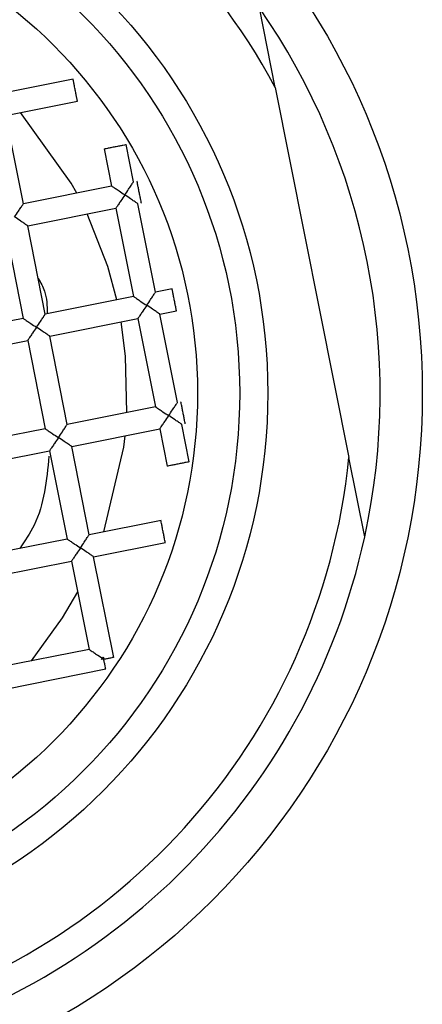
# Model space of a CAD drawing. Header units: millimetres. Extents: x 3856.806 to 3856.856, y 1755.794 to 1755.912.
# Tile 5 of 9: x 3856.83625 to 3856.84341, y 1755.82144 to 1755.83895. Entities that reach past the tile are written whole.
import ezdxf

# ---------------------------------------------------------------- set-up
doc = ezdxf.new("R2010")
doc.units = ezdxf.units.MM
doc.layers.add('SANINDUSA', color=3, linetype='Continuous')

msp = doc.modelspace()

# ---------------------------------------------------------------- linework, layer by layer
at = {"layer": 'SANINDUSA'}
for p, q in [((3856.840796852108, 1755.837743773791), (3856.840515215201, 1755.839157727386)), ((3856.837202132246, 1755.837890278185), (3856.835924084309, 1755.837635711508)), ((3856.840796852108, 1755.837743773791), (3856.842107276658, 1755.831164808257)), ((3856.836002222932, 1755.837243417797), (3856.83728027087, 1755.837497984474)), ((3856.836314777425, 1755.835674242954), (3856.836002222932, 1755.837243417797)), ((3856.837751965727, 1755.836649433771), (3856.837883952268, 1755.835986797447)), ((3856.838276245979, 1755.83606493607), (3856.838144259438, 1755.836727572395)), ((3856.837883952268, 1755.835986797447), (3856.836314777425, 1755.835674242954)), ((3856.836392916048, 1755.835281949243), (3856.837962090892, 1755.835594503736)), ((3856.837962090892, 1755.835594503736), (3856.838274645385, 1755.834025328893)), ((3856.838666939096, 1755.834103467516), (3856.838354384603, 1755.835672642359)), ((3856.836000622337, 1755.83520381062), (3856.836313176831, 1755.833634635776)), ((3856.836705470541, 1755.8337127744), (3856.836392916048, 1755.835281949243)), ((3856.838964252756, 1755.834162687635), (3856.838666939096, 1755.834103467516)), ((3856.838274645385, 1755.834025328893), (3856.836705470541, 1755.8337127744)), ((3856.838745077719, 1755.833711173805), (3856.839042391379, 1755.833770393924)), ((3856.836313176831, 1755.833634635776), (3856.834744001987, 1755.833322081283)), ((3856.836783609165, 1755.833320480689), (3856.838352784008, 1755.833633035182)), ((3856.838352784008, 1755.833633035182), (3856.838665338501, 1755.832063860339)), ((3856.839057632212, 1755.832141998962), (3856.838745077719, 1755.833711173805)), ((3856.834822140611, 1755.832929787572), (3856.836391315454, 1755.833242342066)), ((3856.836391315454, 1755.833242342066), (3856.836703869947, 1755.831673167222)), ((3856.837096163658, 1755.831751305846), (3856.836783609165, 1755.833320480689)), ((3856.838665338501, 1755.832063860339), (3856.837096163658, 1755.831751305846)), ((3856.836703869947, 1755.831673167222), (3856.835134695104, 1755.831360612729)), ((3856.837174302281, 1755.831359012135), (3856.838743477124, 1755.831671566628)), ((3856.838743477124, 1755.831671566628), (3856.838875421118, 1755.831009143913)), ((3856.839267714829, 1755.831087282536), (3856.839135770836, 1755.831749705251)), ((3856.837486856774, 1755.829789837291), (3856.837174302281, 1755.831359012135)), ((3856.835212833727, 1755.830968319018), (3856.83678200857, 1755.831280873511)), ((3856.83678200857, 1755.831280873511), (3856.837094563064, 1755.829711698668)), ((3856.842388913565, 1755.829750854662), (3856.842107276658, 1755.831164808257)), ((3856.838764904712, 1755.830044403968), (3856.837486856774, 1755.829789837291)), ((3856.837094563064, 1755.829711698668), (3856.835525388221, 1755.829399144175)), ((3856.837564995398, 1755.829397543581), (3856.838843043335, 1755.829652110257)), ((3856.837921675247, 1755.827606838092), (3856.837564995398, 1755.829397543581)), ((3856.835603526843, 1755.829006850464), (3856.837172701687, 1755.829319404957)), ((3856.837172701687, 1755.829319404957), (3856.83748525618, 1755.827750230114)), ((3856.83748525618, 1755.827750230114), (3856.835916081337, 1755.827437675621)), ((3856.837704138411, 1755.827568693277), (3856.837720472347, 1755.82759315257)), ((3856.83774493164, 1755.827576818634), (3856.837704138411, 1755.827568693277)), ((3856.837720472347, 1755.82759315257), (3856.837736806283, 1755.827617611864)), ((3856.83774493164, 1755.827576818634), (3856.837720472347, 1755.82759315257)), ((3856.837736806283, 1755.827617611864), (3856.83774493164, 1755.827576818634)), ((3856.83599421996, 1755.82704538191), (3856.837784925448, 1755.827402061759))]:
    msp.add_line(p, q, dxfattribs=at)
at = {"layer": 'SANINDUSA', "flags": 128}
for points in [[(3856.837266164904, 1755.8358637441), (3856.837166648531, 1755.836042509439), (3856.836263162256, 1755.837295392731)], [(3856.837977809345, 1755.833966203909), (3856.83781797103, 1755.834557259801), (3856.837452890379, 1755.835493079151)], [(3856.838156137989, 1755.831962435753), (3856.838134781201, 1755.83296671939), (3856.838055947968, 1755.833573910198)], [(3856.837747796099, 1755.829841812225), (3856.838102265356, 1755.831345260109), (3856.83812568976, 1755.831548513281)], [(3856.836460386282, 1755.827546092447), (3856.837011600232, 1755.828310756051), (3856.837281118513, 1755.828775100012)]]:
    msp.add_lwpolyline(points, dxfattribs=at)
at = {"layer": 'SANINDUSA'}
for radius in [0.01274999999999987, 0.01000000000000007, 0.009499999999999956, 0.008749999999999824]:
    msp.add_circle((3856.830663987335, 1755.832305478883), radius, dxfattribs=at)
for radius, start, end in [(0.01200000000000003, 34.82143357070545, 167.7085049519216), (0.01150000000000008, 28.2223955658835, 174.3075429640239), (0.01200000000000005, 347.7085049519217, 34.82143357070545), (0.01150000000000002, 208.2223955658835, 354.3075429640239), (0.01200000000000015, 214.8214335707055, 347.7085049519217)]:
    msp.add_arc((3856.830663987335, 1755.832305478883), radius, start, end, dxfattribs=at)
for points in [[(3856.837277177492, 1755.837497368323), (3856.837276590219, 1755.837500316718), (3856.837275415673, 1755.83750621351), (3856.837266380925, 1755.837551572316), (3856.837253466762, 1755.837616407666), (3856.83723810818, 1755.837693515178), (3856.837222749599, 1755.83777062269), (3856.837209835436, 1755.83783545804), (3856.837200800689, 1755.837880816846), (3856.837199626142, 1755.837886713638), (3856.837199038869, 1755.837889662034)], [(3856.838144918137, 1755.836724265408), (3856.838141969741, 1755.836723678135), (3856.83813607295, 1755.836722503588), (3856.838090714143, 1755.836713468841), (3856.838025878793, 1755.836700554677), (3856.837948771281, 1755.836685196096), (3856.837871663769, 1755.836669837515), (3856.837806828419, 1755.836656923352), (3856.837761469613, 1755.836647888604), (3856.837755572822, 1755.836646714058), (3856.837752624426, 1755.836646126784)], [(3856.838414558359, 1755.835684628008), (3856.838413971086, 1755.835687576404), (3856.83841279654, 1755.835693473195), (3856.838403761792, 1755.835738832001), (3856.838390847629, 1755.835803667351), (3856.838375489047, 1755.835880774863), (3856.838360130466, 1755.835957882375), (3856.838347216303, 1755.836022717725), (3856.838338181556, 1755.836068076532), (3856.838337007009, 1755.836073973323), (3856.838336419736, 1755.836076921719)], [(3856.839039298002, 1755.833769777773), (3856.839038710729, 1755.833772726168), (3856.839037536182, 1755.83377862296), (3856.839028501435, 1755.833823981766), (3856.839015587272, 1755.833888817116), (3856.839000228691, 1755.833965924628), (3856.838984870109, 1755.83404303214), (3856.838971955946, 1755.83410786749), (3856.838962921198, 1755.834153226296), (3856.838961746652, 1755.834159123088), (3856.838961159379, 1755.834162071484)], [(3856.839195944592, 1755.8317616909), (3856.839195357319, 1755.831764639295), (3856.839194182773, 1755.831770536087), (3856.839185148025, 1755.831815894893), (3856.839172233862, 1755.831880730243), (3856.83915687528, 1755.831957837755), (3856.839141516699, 1755.832034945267), (3856.839128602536, 1755.832099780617), (3856.839119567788, 1755.832145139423), (3856.839118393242, 1755.832151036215), (3856.839117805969, 1755.83215398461)], [(3856.838874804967, 1755.83101223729), (3856.838877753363, 1755.831012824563), (3856.838883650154, 1755.83101399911), (3856.83892900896, 1755.831023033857), (3856.83899384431, 1755.831035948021), (3856.839070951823, 1755.831051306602), (3856.839148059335, 1755.831066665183), (3856.839212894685, 1755.831079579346), (3856.839258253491, 1755.831088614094), (3856.839264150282, 1755.83108978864), (3856.839267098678, 1755.831090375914)], [(3856.838839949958, 1755.829651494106), (3856.838839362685, 1755.829654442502), (3856.838838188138, 1755.829660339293), (3856.838829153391, 1755.829705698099), (3856.838816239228, 1755.829770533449), (3856.838800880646, 1755.829847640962), (3856.838785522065, 1755.829924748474), (3856.838772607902, 1755.829989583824), (3856.838763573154, 1755.83003494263), (3856.838762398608, 1755.830040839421), (3856.838761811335, 1755.830043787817)], [(3856.83774493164, 1755.827576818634), (3856.83776853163, 1755.827581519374), (3856.837815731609, 1755.827590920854), (3856.837873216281, 1755.82760237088), (3856.837912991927, 1755.827610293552), (3856.837918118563, 1755.827611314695), (3856.837920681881, 1755.827611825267)], [(3856.837779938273, 1755.827401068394), (3856.837779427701, 1755.827403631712), (3856.837778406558, 1755.827408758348), (3856.837770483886, 1755.827448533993), (3856.83775903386, 1755.827506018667), (3856.837749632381, 1755.827553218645), (3856.83774493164, 1755.827576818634)]]:
    msp.add_open_spline(points, degree=3, dxfattribs=at)
for points, knots in [([(3856.838119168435, 1755.835829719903), (3856.838142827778, 1755.835864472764), (3856.838182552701, 1755.835922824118), (3856.838225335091, 1755.835988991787), (3856.838250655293, 1755.836026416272), (3856.8382654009, 1755.836048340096), (3856.838274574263, 1755.836062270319), (3856.838275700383, 1755.836064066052), (3856.838276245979, 1755.83606493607)], [0, 0, 0, 0, 0.3296963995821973, 0.55357259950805, 0.6801662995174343, 0.7951144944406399, 0.9007346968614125, 1, 1, 1, 1]), ([(3856.838119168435, 1755.835829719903), (3856.838084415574, 1755.835853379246), (3856.83802606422, 1755.835893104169), (3856.837959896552, 1755.835935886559), (3856.837922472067, 1755.835961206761), (3856.837900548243, 1755.835975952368), (3856.83788661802, 1755.835985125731), (3856.837884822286, 1755.835986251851), (3856.837883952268, 1755.835986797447)], [0, 0, 0, 0, 0.3296964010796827, 0.5535725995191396, 0.6801662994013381, 0.7951144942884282, 0.9007346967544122, 0.9999999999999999, 0.9999999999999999, 0.9999999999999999, 0.9999999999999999]), ([(3856.838119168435, 1755.835829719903), (3856.838095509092, 1755.835794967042), (3856.83805578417, 1755.835736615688), (3856.838013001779, 1755.83567044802), (3856.837987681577, 1755.835633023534), (3856.837972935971, 1755.835611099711), (3856.837963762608, 1755.835597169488), (3856.837962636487, 1755.835595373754), (3856.837962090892, 1755.835594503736)], [0, 0, 0, 0, 0.3296963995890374, 0.5535725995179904, 0.6801662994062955, 0.7951144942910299, 0.9007346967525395, 1, 1, 1, 1]), ([(3856.838354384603, 1755.835672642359), (3856.838353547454, 1755.835673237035), (3856.838351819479, 1755.835674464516), (3856.838338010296, 1755.835683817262), (3856.83831599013, 1755.835698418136), (3856.83827826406, 1755.835723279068), (3856.838213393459, 1755.835768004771), (3856.838154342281, 1755.835806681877), (3856.838119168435, 1755.835829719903)], [0, 0, 0, 0, 0.09925213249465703, 0.2048682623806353, 0.3198207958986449, 0.4464261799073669, 0.6702636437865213, 1, 1, 1, 1]), ([(3856.836157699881, 1755.835439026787), (3856.836181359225, 1755.835473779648), (3856.836221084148, 1755.835532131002), (3856.836263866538, 1755.835598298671), (3856.836289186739, 1755.835635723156), (3856.836303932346, 1755.835657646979), (3856.836313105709, 1755.835671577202), (3856.836314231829, 1755.835673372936), (3856.836314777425, 1755.835674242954)], [0, 0, 0, 0, 0.3296964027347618, 0.553572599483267, 0.6801662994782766, 0.795114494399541, 0.9007346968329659, 1, 1, 1, 1]), ([(3856.836392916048, 1755.835281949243), (3856.8363920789, 1755.835282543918), (3856.836390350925, 1755.835283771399), (3856.836376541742, 1755.835293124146), (3856.836354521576, 1755.83530772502), (3856.836316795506, 1755.835332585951), (3856.836251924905, 1755.835377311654), (3856.836192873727, 1755.835415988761), (3856.836157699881, 1755.835439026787)], [0, 0, 0, 0, 0.09925213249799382, 0.2048682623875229, 0.3198207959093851, 0.4464261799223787, 0.6702636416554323, 1, 1, 1, 1]), ([(3856.836579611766, 1755.834344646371), (3856.836621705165, 1755.834271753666), (3856.836732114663, 1755.834080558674), (3856.836737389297, 1755.833857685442), (3856.836740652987, 1755.833719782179)], [0, 0, 0, 0, 0.3812479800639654, 1, 1, 1, 1]), ([(3856.838274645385, 1755.834025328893), (3856.838275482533, 1755.834024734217), (3856.838277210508, 1755.834023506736), (3856.838291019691, 1755.83401415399), (3856.838313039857, 1755.833999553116), (3856.838350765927, 1755.833974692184), (3856.838415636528, 1755.833929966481), (3856.838474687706, 1755.833891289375), (3856.838509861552, 1755.833868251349)], [0, 0, 0, 0, 0.09925213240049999, 0.2048682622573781, 0.3198207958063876, 0.4464261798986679, 0.6702636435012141, 1, 1, 1, 1]), ([(3856.838509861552, 1755.833868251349), (3856.838533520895, 1755.83390300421), (3856.838573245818, 1755.833961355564), (3856.838616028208, 1755.834027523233), (3856.83864134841, 1755.834064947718), (3856.838656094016, 1755.834086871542), (3856.83866526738, 1755.834100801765), (3856.8386663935, 1755.834102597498), (3856.838666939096, 1755.834103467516)], [0, 0, 0, 0, 0.3296963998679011, 0.5535725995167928, 0.6801662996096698, 0.7951144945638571, 0.9007346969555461, 1, 1, 1, 1]), ([(3856.838509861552, 1755.833868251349), (3856.838486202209, 1755.833833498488), (3856.838446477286, 1755.833775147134), (3856.838403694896, 1755.833708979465), (3856.838378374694, 1755.83367155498), (3856.838363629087, 1755.833649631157), (3856.838354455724, 1755.833635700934), (3856.838353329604, 1755.8336339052), (3856.838352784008, 1755.833633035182)], [0, 0, 0, 0, 0.3296963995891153, 0.5535725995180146, 0.6801662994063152, 0.7951144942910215, 0.9007346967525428, 1, 1, 1, 1]), ([(3856.838745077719, 1755.833711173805), (3856.838744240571, 1755.833711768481), (3856.838742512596, 1755.833712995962), (3856.838728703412, 1755.833722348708), (3856.838706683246, 1755.833736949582), (3856.838668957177, 1755.833761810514), (3856.838604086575, 1755.833806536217), (3856.838545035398, 1755.833845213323), (3856.838509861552, 1755.833868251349)], [0, 0, 0, 0, 0.09925213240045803, 0.204868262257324, 0.3198207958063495, 0.446426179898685, 0.6702636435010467, 1, 1, 1, 1]), ([(3856.836313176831, 1755.833634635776), (3856.83631401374, 1755.83363404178), (3856.836315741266, 1755.833632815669), (3856.836329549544, 1755.833623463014), (3856.836351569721, 1755.833608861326), (3856.836389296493, 1755.833583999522), (3856.836454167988, 1755.833539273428), (3856.836513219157, 1755.833500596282), (3856.836548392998, 1755.833477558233)], [0, 0, 0, 0, 0.09924425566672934, 0.2048574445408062, 0.3198127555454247, 0.4464268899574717, 0.6702640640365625, 1, 1, 1, 1]), ([(3856.836548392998, 1755.833477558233), (3856.836572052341, 1755.833512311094), (3856.836611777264, 1755.833570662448), (3856.836654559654, 1755.833636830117), (3856.836679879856, 1755.833674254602), (3856.836694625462, 1755.833696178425), (3856.836703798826, 1755.833710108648), (3856.836704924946, 1755.833711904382), (3856.836705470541, 1755.8337127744)], [0, 0, 0, 0, 0.3296964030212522, 0.5535725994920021, 0.680166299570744, 0.7951144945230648, 0.9007346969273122, 1, 1, 1, 1]), ([(3856.836548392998, 1755.833477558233), (3856.836524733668, 1755.833442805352), (3856.836485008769, 1755.833384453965), (3856.836442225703, 1755.833318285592), (3856.836416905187, 1755.833280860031), (3856.836402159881, 1755.833258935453), (3856.836392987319, 1755.83324500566), (3856.836391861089, 1755.833243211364), (3856.836391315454, 1755.833242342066)], [0, 0, 0, 0, 0.329695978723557, 0.553571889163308, 0.6801743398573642, 0.7951253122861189, 0.9007425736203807, 1, 1, 1, 1]), ([(3856.836783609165, 1755.833320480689), (3856.836782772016, 1755.833321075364), (3856.836781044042, 1755.833322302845), (3856.836767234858, 1755.833331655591), (3856.836745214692, 1755.833346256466), (3856.836707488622, 1755.833371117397), (3856.836642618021, 1755.8334158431), (3856.836583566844, 1755.833454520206), (3856.836548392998, 1755.833477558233)], [0, 0, 0, 0, 0.09925213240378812, 0.2048682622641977, 0.3198207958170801, 0.4464261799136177, 0.6702636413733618, 1, 1, 1, 1]), ([(3856.838665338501, 1755.832063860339), (3856.83866617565, 1755.832063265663), (3856.838667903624, 1755.832062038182), (3856.838681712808, 1755.832052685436), (3856.838703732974, 1755.832038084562), (3856.838741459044, 1755.83201322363), (3856.838806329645, 1755.831968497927), (3856.838865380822, 1755.831929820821), (3856.838900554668, 1755.831906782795)], [0, 0, 0, 0, 0.09925213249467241, 0.2048682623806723, 0.3198207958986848, 0.4464261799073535, 0.6702636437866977, 1, 1, 1, 1]), ([(3856.838900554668, 1755.831906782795), (3856.838924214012, 1755.831941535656), (3856.838963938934, 1755.83199988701), (3856.839006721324, 1755.832066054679), (3856.839032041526, 1755.832103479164), (3856.839046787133, 1755.832125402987), (3856.839055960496, 1755.832139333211), (3856.839057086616, 1755.832141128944), (3856.839057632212, 1755.832141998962)], [0, 0, 0, 0, 0.3296963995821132, 0.5535725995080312, 0.6801662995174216, 0.7951144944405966, 0.900734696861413, 1, 1, 1, 1]), ([(3856.838743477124, 1755.831671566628), (3856.83874407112, 1755.831672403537), (3856.838745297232, 1755.831674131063), (3856.838754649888, 1755.831687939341), (3856.838769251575, 1755.831709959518), (3856.838794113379, 1755.83174768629), (3856.838838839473, 1755.831812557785), (3856.838877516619, 1755.831871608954), (3856.838900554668, 1755.831906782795)], [0, 0, 0, 0, 0.09924425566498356, 0.2048574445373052, 0.3198127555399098, 0.4464268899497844, 0.6702640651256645, 1, 1, 1, 1]), ([(3856.839135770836, 1755.831749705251), (3856.839134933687, 1755.831750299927), (3856.839133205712, 1755.831751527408), (3856.839119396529, 1755.831760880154), (3856.839097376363, 1755.831775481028), (3856.839059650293, 1755.83180034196), (3856.838994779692, 1755.831845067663), (3856.838935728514, 1755.831883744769), (3856.838900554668, 1755.831906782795)], [0, 0, 0, 0, 0.09925213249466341, 0.2048682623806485, 0.3198207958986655, 0.4464261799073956, 0.6702636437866, 0.9999999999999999, 0.9999999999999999, 0.9999999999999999, 0.9999999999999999]), ([(3856.836703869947, 1755.831673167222), (3856.836704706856, 1755.831672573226), (3856.836706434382, 1755.831671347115), (3856.836720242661, 1755.831661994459), (3856.836742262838, 1755.831647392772), (3856.83677998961, 1755.831622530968), (3856.836844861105, 1755.831577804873), (3856.836903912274, 1755.831539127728), (3856.836939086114, 1755.831516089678)], [0, 0, 0, 0, 0.09924425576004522, 0.2048574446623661, 0.3198127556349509, 0.446426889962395, 0.6702640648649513, 1, 1, 1, 1]), ([(3856.836939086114, 1755.831516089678), (3856.836962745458, 1755.831550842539), (3856.83700247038, 1755.831609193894), (3856.83704525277, 1755.831675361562), (3856.837070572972, 1755.831712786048), (3856.837085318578, 1755.831734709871), (3856.837094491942, 1755.831748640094), (3856.837095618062, 1755.831750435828), (3856.837096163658, 1755.831751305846)], [0, 0, 0, 0, 0.3296964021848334, 0.5535725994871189, 0.6801662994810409, 0.7951144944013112, 0.9007346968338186, 1, 1, 1, 1]), ([(3856.836939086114, 1755.831516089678), (3856.836915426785, 1755.831481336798), (3856.836875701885, 1755.831422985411), (3856.836832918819, 1755.831356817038), (3856.836807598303, 1755.831319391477), (3856.836792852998, 1755.831297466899), (3856.836783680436, 1755.831283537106), (3856.836782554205, 1755.83128174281), (3856.83678200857, 1755.831280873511)], [0, 0, 0, 0, 0.3296959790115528, 0.5535718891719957, 0.6801743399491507, 0.7951253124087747, 0.9007425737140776, 1, 1, 1, 1]), ([(3856.837174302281, 1755.831359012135), (3856.837173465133, 1755.83135960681), (3856.837171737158, 1755.831360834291), (3856.837157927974, 1755.831370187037), (3856.837135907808, 1755.831384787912), (3856.837098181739, 1755.831409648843), (3856.837033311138, 1755.831454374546), (3856.83697425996, 1755.831493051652), (3856.836939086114, 1755.831516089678)], [0, 0, 0, 0, 0.09925213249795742, 0.2048682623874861, 0.3198207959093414, 0.4464261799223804, 0.670263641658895, 1, 1, 1, 1]), ([(3856.836770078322, 1755.831184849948), (3856.836728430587, 1755.830757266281), (3856.836670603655, 1755.830163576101), (3856.83634140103, 1755.829678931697), (3856.836249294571, 1755.829543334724)], [0, 0, 0, 0, 0.7202134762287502, 1, 1, 1, 1]), ([(3856.83732977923, 1755.829554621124), (3856.837353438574, 1755.829589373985), (3856.837393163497, 1755.82964772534), (3856.837435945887, 1755.829713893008), (3856.837461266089, 1755.829751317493), (3856.837476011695, 1755.829773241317), (3856.837485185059, 1755.82978717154), (3856.837486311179, 1755.829788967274), (3856.837486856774, 1755.829789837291)], [0, 0, 0, 0, 0.3296964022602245, 0.5535725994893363, 0.6801662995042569, 0.7951144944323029, 0.9007346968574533, 1, 1, 1, 1]), ([(3856.837094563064, 1755.829711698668), (3856.837095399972, 1755.829711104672), (3856.837097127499, 1755.829709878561), (3856.837110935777, 1755.829700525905), (3856.837132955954, 1755.829685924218), (3856.837170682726, 1755.829661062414), (3856.837235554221, 1755.829616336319), (3856.83729460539, 1755.829577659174), (3856.83732977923, 1755.829554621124)], [0, 0, 0, 0, 0.09924425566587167, 0.2048574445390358, 0.3198127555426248, 0.4464268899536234, 0.6702640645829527, 0.9999999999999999, 0.9999999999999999, 0.9999999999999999, 0.9999999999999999]), ([(3856.83732977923, 1755.829554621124), (3856.837306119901, 1755.829519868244), (3856.837266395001, 1755.829461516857), (3856.837223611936, 1755.829395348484), (3856.83719829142, 1755.829357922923), (3856.837183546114, 1755.829335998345), (3856.837174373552, 1755.829322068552), (3856.837173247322, 1755.829320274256), (3856.837172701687, 1755.829319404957)], [0, 0, 0, 0, 0.3296959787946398, 0.553571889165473, 0.680174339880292, 0.7951253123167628, 0.9007425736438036, 0.9999999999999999, 0.9999999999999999, 0.9999999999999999, 0.9999999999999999]), ([(3856.837564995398, 1755.829397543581), (3856.837564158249, 1755.829398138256), (3856.837562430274, 1755.829399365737), (3856.837548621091, 1755.829408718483), (3856.837526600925, 1755.829423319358), (3856.837488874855, 1755.829448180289), (3856.837424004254, 1755.829492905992), (3856.837364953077, 1755.829531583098), (3856.83732977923, 1755.829554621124)], [0, 0, 0, 0, 0.09925213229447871, 0.2048682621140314, 0.3198207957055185, 0.4464261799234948, 0.6702636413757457, 1, 1, 1, 1]), ([(3856.83748525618, 1755.827750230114), (3856.837486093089, 1755.827749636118), (3856.837487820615, 1755.827748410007), (3856.837501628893, 1755.827739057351), (3856.83752364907, 1755.827724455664), (3856.837561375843, 1755.82769959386), (3856.837626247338, 1755.827654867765), (3856.837685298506, 1755.82761619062), (3856.837720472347, 1755.82759315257)], [0, 0, 0, 0, 0.09924425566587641, 0.2048574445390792, 0.3198127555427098, 0.4464268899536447, 0.670264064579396, 1, 1, 1, 1])]:
    msp.add_open_spline(points, degree=3, knots=knots, dxfattribs=at)

doc.saveas('drawing.dxf')
